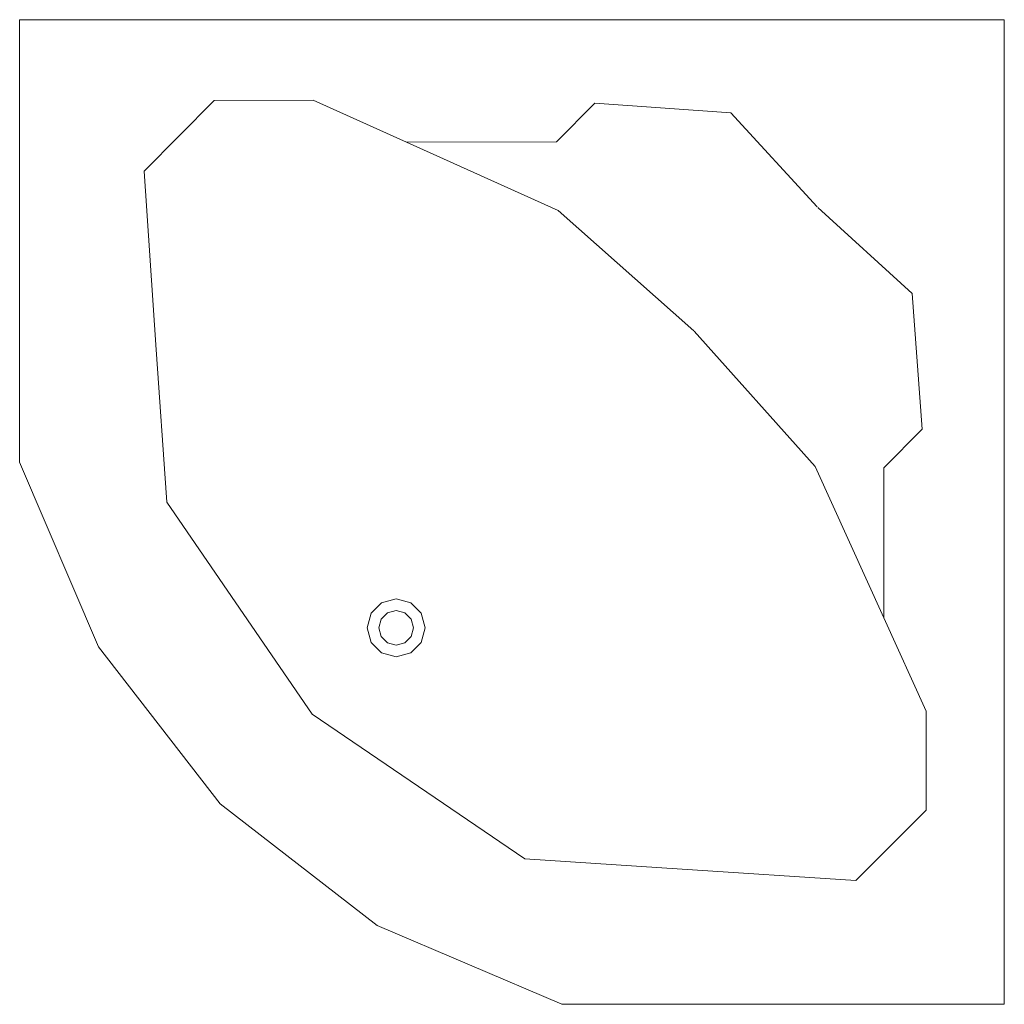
# Model space of a CAD drawing. Header units: millimetres. Extents: x 29132 to 328098784, y -63174 to 174059495.
# Tile 13 of 16: x 163921048 to 164085178, y 5700401 to 5864532. Entities that reach past the tile are written whole.
import ezdxf

# ---------------------------------------------------------------- set-up
doc = ezdxf.new("R2010")
doc.units = ezdxf.units.MM
doc.layers.add('KOLON', color=4, linetype='Continuous')
doc.layers.add('Мебель', color=7, linetype='Continuous', lineweight=5)

# ---------------------------------------------------------------- blocks, each defined once
blk = doc.blocks.new('1')
at = {"layer": 'Мебель', "linetype": 'Continuous'}
for p, q in [((169891.09, 5942.42), (169721.07, 5942.42)), ((169721.07, 5942.42), (169721.07, 5866.03)), ((169891.09, 5772.41), (169891.09, 5942.42)), ((169742.56, 5916.26), (169754.67, 5928.45)), ((169754.67, 5928.45), (169771.76, 5928.51)), ((169771.76, 5928.51), (169787.88, 5921.26)), ((169813.78, 5921.35), (169820.4, 5928.02)), ((169820.4, 5928.02), (169843.85, 5926.35)), ((169843.85, 5926.35), (169858.77, 5910.13)), ((169787.88, 5921.26), (169813.78, 5921.35)), ((169787.88, 5921.26), (169814.03, 5909.5)), ((169744.61, 5886.28), (169742.56, 5916.26)), ((169875.18, 5895.13), (169858.91, 5909.99)), ((169814.03, 5909.5), (169837.49, 5888.71)), ((169876.93, 5871.69), (169875.18, 5895.13)), ((169858.43, 5865.25), (169837.56, 5888.64)), ((169746.46, 5859.12), (169744.61, 5886.28)), ((169870.28, 5865.04), (169876.93, 5871.69)), ((169721.07, 5866.03), (169734.71, 5834.12)), ((169870.28, 5839.14), (169858.43, 5865.25)), ((169870.28, 5839.14), (169870.28, 5865.04)), ((169771.6, 5822.52), (169746.46, 5859.12)), ((169783.56, 5841.73), (169781.76, 5839.93)), ((169786.08, 5842.41), (169783.56, 5841.73)), ((169788.6, 5841.73), (169786.08, 5842.41)), ((169790.4, 5839.93), (169788.6, 5841.73)), ((169781.76, 5839.93), (169781.08, 5837.41)), ((169784.57, 5840), (169783.49, 5838.92)), ((169786.08, 5840.41), (169784.57, 5840)), ((169787.59, 5840), (169786.08, 5840.41)), ((169788.67, 5838.92), (169787.59, 5840)), ((169791.08, 5837.41), (169790.4, 5839.93)), ((169783.49, 5838.92), (169783.08, 5837.41)), ((169789.08, 5837.41), (169788.67, 5838.92)), ((169877.58, 5823.05), (169870.28, 5839.14)), ((169781.08, 5837.41), (169781.76, 5834.89)), ((169783.08, 5837.41), (169783.49, 5835.9)), ((169788.67, 5835.9), (169789.08, 5837.41)), ((169790.4, 5834.89), (169791.08, 5837.41)), ((169781.76, 5834.89), (169783.56, 5833.1)), ((169783.49, 5835.9), (169784.57, 5834.82)), ((169784.57, 5834.82), (169786.08, 5834.41)), ((169786.08, 5834.41), (169787.59, 5834.82)), ((169787.59, 5834.82), (169788.67, 5835.9)), ((169788.6, 5833.1), (169790.4, 5834.89)), ((169734.71, 5834.12), (169755.71, 5807.03)), ((169783.56, 5833.1), (169786.08, 5832.41)), ((169786.08, 5832.41), (169788.6, 5833.1)), ((169877.58, 5805.95), (169877.58, 5823.05)), ((169771.6, 5822.52), (169808.28, 5797.51)), ((169755.71, 5807.03), (169782.8, 5786.03)), ((169865.43, 5793.8), (169877.58, 5805.95)), ((169808.28, 5797.51), (169835.44, 5795.75)), ((169835.44, 5795.75), (169865.43, 5793.8)), ((169782.8, 5786.03), (169814.71, 5772.41)), ((169814.71, 5772.41), (169891.09, 5772.41))]:
    blk.add_line(p, q, dxfattribs=at)

msp = doc.modelspace()

# ---------------------------------------------------------------- block references
at = {"layer": 'KOLON', "xscale": 965.4061371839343, "yscale": 965.4061371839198, "zscale": 965.4061371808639}
msp.add_blockref('1', (71280, 127684), dxfattribs=at)

doc.saveas('drawing.dxf')
